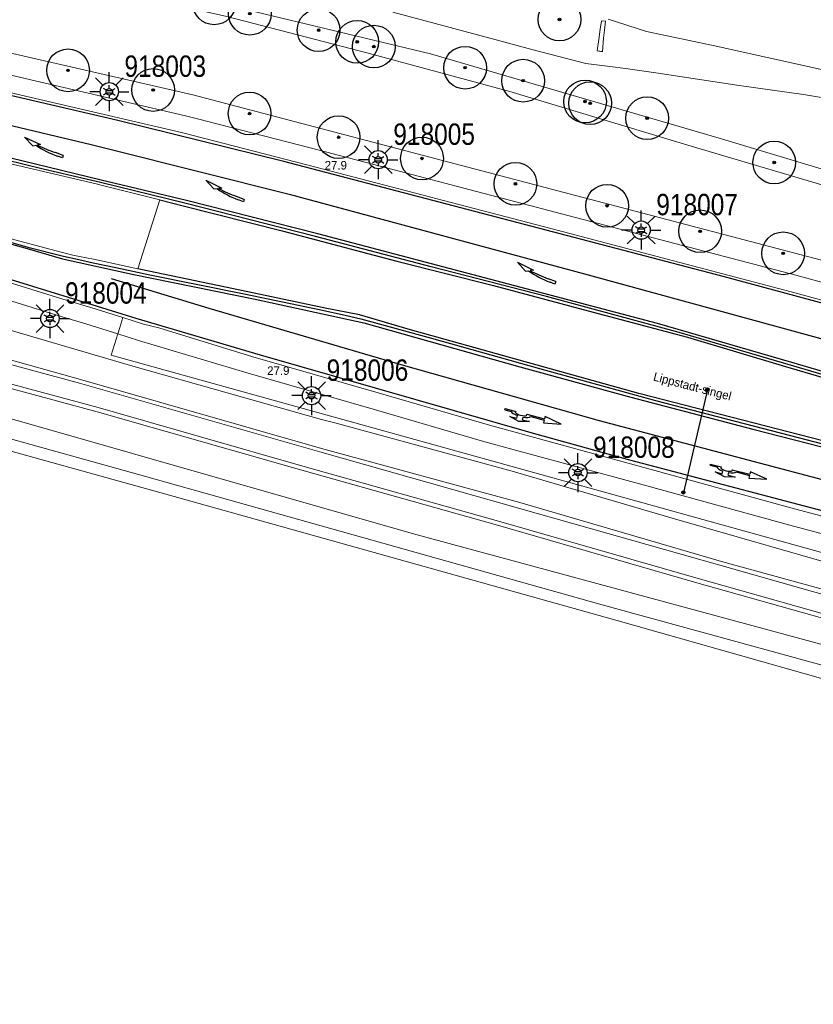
# Model space of a CAD drawing. Header units: metres. Extents: x 169249 to 194689, y 406250 to 412203.
# Tile 9 of 26: x 172546 to 172639, y 406456 to 406571. Entities that reach past the tile are written whole.
import ezdxf
from ezdxf.enums import TextEntityAlignment as Align

# ---------------------------------------------------------------- set-up
doc = ezdxf.new("R2010")
doc.units = ezdxf.units.M
doc.layers.get('0').update_dxf_attribs({"lineweight": 25})
for name, color, linetype, lineweight in [('B-WE-GR-BOOM-S', 90, 'Continuous', 25), ('B-WE-GW-WATERGANG_INSTEEK-G', 160, 'Continuous', 18), ('B-WE-GW-WATERGANG_SLOOT_BODEM-G', 160, 'Continuous', 18), ('B-WE-GW-WATERGANG_WATERLIJN-G', 160, 'Continuous', 18), ('B-WE-KL-ET_LS_OV_LICHTMAST-S', 190, 'Continuous', 25), ('B-WE-KW-KUNSTWERK_GELUIDSWERING_SCHERM-G', 170, 'Continuous', 18), ('B-WE-OG-TOPOGRAFIE_WATER-GV', 160, 'Continuous', 18), ('B-WE-OG-TOPOGRAFIE_WEG_BERM-GV', 62, 'Continuous', 18), ('B-WE-OG-TOPOGRAFIE_WEG_VERHARD-G', 252, 'Continuous', 18), ('B-WE-VW-MARKERING_PIJL-S', 7, 'Continuous', 25)]:
    doc.layers.add(name, color=color, linetype=linetype, lineweight=lineweight)
for name, color, linetype in [('B-WE-IE-MEUBILAIR_WEGMEUBILAIR-S', 7, 'Continuous'), ('B-WE-OG-TOPOGRAFIE_WEG_VERKEERSEILAND-GV', 7, 'Continuous'), ('B-WE-VW-BEWEGWIJZERING_DRAAGCONSTRUCTIE_PORTAAL_POER-G', 7, 'Continuous'), ('B-WE-VW-MARKERING-G', 7, 'Continuous'), ('Label_Openbareruimte', 7, 'Continuous'), ('Label_Puntobject', 7, 'Continuous')]:
    doc.layers.add(name, color=color, linetype=linetype)
doc.styles.add('ARIAL', font='ARIALN.TTF', dxfattribs={"height": 1})
doc.styles.add('NLCS-ISO', font='txt')

# ---------------------------------------------------------------- blocks, each defined once
blk = doc.blocks.new('LM')
for p, q in [((-1.23, 0.3), (-2.09, 1.16)), ((-0.47, 0.61), (-0.47, 1.83)), ((0.29, 0.3), (1.15, 1.16)), ((-1.54, -0.46), (-2.76, -0.46)), ((0.6, -0.46), (1.82, -0.46)), ((-1.23, -1.22), (-2.09, -2.08)), ((-0.47, -1.53), (-0.47, -2.75)), ((0.29, -1.21), (1.15, -2.08))]:
    blk.add_line(p, q)
blk.add_circle((-0.47, -0.46), 1.07)
at = {"color": 7, "style": 'ARIAL'}
blk.add_attdef('MASTNR.', (1.3, 1.28), '', height=2.5, dxfattribs=at)
blk = doc.blocks.new('SGR-BOOM_01')
at = {"ltscale": 0.1}
h = blk.add_hatch(color=256, dxfattribs=at)
edge = h.paths.add_edge_path()
edge.add_arc((0, 0), 0.15, 0, 360)
for radius in [2.5, 0.045]:
    blk.add_circle((0, 0), radius)
blk.add_circle((0, 0), 0.15, dxfattribs=at)
blk = doc.blocks.new('B-SVW-MARKERING_PIJL_VERDRIJF_RE_5.0')
for p, q in [((0, 0.15), (0.6, 0.15)), ((0, -0.15), (0, 0.15)), ((0, -0.15), (0.96, -0.15)), ((2.92, -0.46), (3.27, -0.28)), ((5, -0.66), (2.92, -0.46)), ((3.75, -0.04), (3.43, -0.2)), ((5, -0.66), (3.75, -0.04))]:
    blk.add_line(p, q)
for centre, radius, start, end in [((0.61, -11.39), 11.54, 75.8527, 90.0468), ((0.99, -20.17), 20.02, 83.4664, 90.0916)]:
    blk.add_arc(centre, radius, start, end)
blk = doc.blocks.new('B-SVW-MARKERING_PIJL_ROTONDE_RD_RA_6.80')
for p, q in [((0, 0.07), (1.29, 0.07)), ((0, -0.07), (0, 0.07)), ((2.61, 0.07), (4.75, 0.07)), ((4.75, 0.37), (4.75, 0.07)), ((6.8, 0), (4.75, 0.37)), ((0, -0.07), (0.77, -0.07)), ((1.95, -0.98), (0.75, -0.68)), ((0.75, -0.68), (1.6, -0.68)), ((1.6, -0.68), (1.6, -0.36)), ((3.15, -0.68), (1.95, -0.98)), ((2.3, -0.68), (2.3, -0.36)), ((2.3, -0.68), (3.15, -0.68)), ((3.13, -0.07), (4.75, -0.07)), ((4.75, -0.38), (6.8, 0)), ((4.75, -0.07), (4.75, -0.38))]:
    blk.add_line(p, q)
for major_axis, ratio, start_param, end_param in [((-0.7, 0), 0.321429, 5.943348, 9.764615), ((-1.2, 0), 0.3125, 6.484543, 7.558013), ((-1.2, 0), 0.3125, 8.14995, 9.22342)]:
    blk.add_ellipse((1.95, 0), major_axis=major_axis, ratio=ratio, start_param=start_param, end_param=end_param)
blk = doc.blocks.new('SIE-WEG_PAAL_ALGEMEEN_TYPE_01-SO')
h = blk.add_hatch(color=256)
edge = h.paths.add_edge_path()
edge.add_arc((0, 0), 0.188, 0, 360)
at = {"ltscale": 0.5}
blk.add_circle((0, 0), 0.188, dxfattribs=at)
blk = doc.blocks.new('B-SIE-WEG_LICHTMAST-SO')
at = {"ltscale": 0.1}
for p, q in [((-0.33, 0.19), (-0.67, 0.39)), ((0, 0.39), (0, 0.77)), ((0.33, 0.19), (0.67, 0.39)), ((-0.33, -0.19), (-0.67, -0.39)), ((0, -0.39), (0, -0.77)), ((0.33, -0.19), (0.67, -0.39))]:
    blk.add_line(p, q, dxfattribs=at)
at = {"flags": 128}
for points in [[(-0.35, 0.15), (0.35, 0.15)], [(-0.35, -0.15), (0.35, -0.15)]]:
    blk.add_lwpolyline(points, dxfattribs=at)
at = {"ltscale": 0.1}
blk.add_circle((0, 0), 0.386, dxfattribs=at)
at = {"style": 'NLCS-ISO'}
blk.add_attdef('TYPE', text='', height=0.549, dxfattribs=at).set_placement((0, 0.77), align=Align.BOTTOM_CENTER)

msp = doc.modelspace()

# ---------------------------------------------------------------- linework, layer by layer
at = {"layer": 'B-WE-GW-WATERGANG_INSTEEK-G'}
msp.add_polyline3d([(172614.59, 406570.82, 16.95), (172619.09, 406569.39, 16.77), (172626.86, 406567.72, 16.59), (172640.6, 406564.7, 16.43), (172650.96, 406561.8, 16.3), (172663.65, 406558.66, 16.18), (172663.68, 406558.65, 16.18), (172663.77, 406558.64, 16.18), (172676.34, 406556.95, 16.11), (172681.82, 406557.59, 16.06), (172684.15, 406558.38, 16.05), (172686.25, 406559.69, 16.05), (172688.63, 406561.69, 16.01), (172689.85, 406562.72, 15.99), (172691.83, 406565.95, 15.99), (172694.16, 406571.63, 15.94)], dxfattribs=at)
at = {"layer": 'B-WE-GW-WATERGANG_SLOOT_BODEM-G'}
msp.add_polyline3d([(172556.88, 406575.65, 15.72), (172593.8, 406566.76, 15.65), (172627.59, 406556.89, 15.72), (172661.82, 406546.58, 15.83), (172675.27, 406544.7, 15.71), (172681.96, 406543.66, 15.74), (172687.04, 406543.76, 15.71), (172691.54, 406545.06, 15.76), (172695.88, 406547.12, 15.67), (172698.08, 406550.14, 15.76), (172698.8, 406555.61, 15.63), (172699.1, 406559.31, 15.65), (172701.16, 406583.94, 15.8)], dxfattribs=at)
at = {"layer": 'B-WE-GW-WATERGANG_WATERLIJN-G'}
msp.add_polyline3d([(172695.57, 406572.72, 15.8), (172695.2, 406570.69, 15.8), (172694.89, 406568.94, 15.8), (172694.12, 406567.16, 15.8), (172693.14, 406565.36, 15.8), (172691.96, 406563.46, 15.8), (172690.38, 406561.59, 15.8), (172688.04, 406559.83, 15.8), (172686.5, 406558.74, 15.8), (172682.65, 406556.84, 15.8), (172677.3, 406555.38, 15.97), (172671.49, 406555.76, 15.97), (172665.36, 406556.68, 15.97), (172658.63, 406558.04, 15.97), (172650.45, 406559.85, 15.97), (172637.46, 406562, 15.97), (172629.91, 406563.07, 15.97), (172620.15, 406564.54, 15.97), (172616.62, 406565.03, 15.97), (172614.8, 406565.27, 15.91), (172611.98, 406565.63, 15.8), (172605.66, 406567.29, 15.8), (172601.48, 406568.39, 15.8), (172589.4, 406571.65, 15.8)], dxfattribs=at)
at = {"layer": 'B-WE-KW-KUNSTWERK_GELUIDSWERING_SCHERM-G'}
for points in [[(172680.48, 406426.45, 17.08), (172677.81, 406457.99, 17.05), (172677.73, 406458.98, 17.05), (172677.66, 406460.36, 17.02), (172676.52, 406462.07, 17.02), (172654.92, 406492.99, 17.02), (172654.02, 406493.73, 17.02), (172652.87, 406494.02, 17.02), (172591.79, 406510.58, 16.96), (172525.98, 406529.39, 16.96), (172512.92, 406532.74, 16.97)], [(172457.42, 406493.57, 21), (172476.23, 406506.31, 21.88), (172484.02, 406511.59, 22.25), (172493.69, 406518.53, 22.92), (172500.45, 406523.39, 23.39), (172512.25, 406530.69, 23.02), (172560.31, 406517.33, 23.14), (172613.88, 406502.26, 23.17), (172653.15, 406491.5, 23.12), (172675.97, 406457.66, 22.63), (172676.12, 406456.02, 22.56), (172678.27, 406433.15, 21.58), (172680.84, 406405.68, 20.39)], [(172455.94, 406493.74, 17.13), (172457.23, 406491.85, 17.09), (172458.02, 406491.7, 17.02), (172458.52, 406491.6, 16.97), (172472.72, 406501.49, 16.81), (172512.3, 406528.41, 17.06), (172513.31, 406528.74, 17.02), (172514.78, 406528.54, 17.02), (172518.69, 406527.45, 17.01), (172531.53, 406523.89, 16.95), (172534.44, 406523.08, 16.94), (172536.11, 406522.62, 16.93), (172562.8, 406515.21, 16.81), (172615.5, 406500.48, 17.02), (172651.96, 406490.14, 16.98), (172652.94, 406489.76, 16.98), (172668.57, 406466.15, 16.9), (172674.01, 406457.94, 16.88), (172674.48, 406453.82, 16.86)]]:
    msp.add_polyline3d(points, dxfattribs=at)
at = {"layer": 'B-WE-OG-TOPOGRAFIE_WATER-GV'}
for points in [[(172528.58, 406579.89, 16.85), (172548.22, 406576.06, 16.87), (172569.94, 406571.12, 16.92), (172586.51, 406566.83, 16.96), (172603.09, 406562.35, 16.95), (172624.3, 406555.95, 16.96), (172642.74, 406550.49, 17.05), (172660.52, 406545.52, 17.02), (172672.08, 406542.67, 17.17), (172677.36, 406540.78, 17.15), (172681.26, 406539.72, 17.19), (172684.22, 406539.44, 17.2), (172688.24, 406539.71, 17.2), (172690.74, 406540.55, 17.23), (172694.37, 406542.06, 17.24), (172697.1, 406543.34, 17.13), (172699.93, 406545.44, 17.13), (172702.37, 406551.39, 17.19), (172703.29, 406560.2, 17.21)], [(172654.03, 406503.1, 17.28), (172649.56, 406504.56, 17.34), (172644.09, 406506.08, 17.35), (172622.36, 406512.34, 17.48), (172603.37, 406517.9, 17.52), (172582.77, 406523.54, 17.4), (172581.02, 406523.96, 17.41), (172558.95, 406530.2, 17.36), (172536.18, 406536.89, 17.4), (172533.78, 406537.26, 17.34)], [(172533.21, 406534.22, 15.37), (172535.4, 406533.5, 15.42), (172552.82, 406528.66, 15.35), (172581.03, 406520.57, 15.34), (172604.23, 406514.23, 15.46), (172627.85, 406507.34, 15.37), (172653.28, 406500.35, 15.46)], [(172653.04, 406499.67, 15.47), (172627.65, 406506.9, 15.36), (172604.11, 406513.58, 15.45), (172580.83, 406520.18, 15.35), (172552.71, 406528.22, 15.33), (172535.22, 406532.92, 15.34), (172532.92, 406533.37, 15.42)], [(172532.41, 406531.43, 17), (172554.89, 406525.35, 16.55), (172578.86, 406518.51, 16.7), (172601.77, 406512.06, 16.76), (172624.84, 406505.41, 16.68), (172645, 406499.73, 16.78), (172652.62, 406497.64, 16.84)]]:
    msp.add_polyline3d(points, dxfattribs=at)
at = {"layer": 'B-WE-OG-TOPOGRAFIE_WEG_BERM-GV'}
for p, q in [((172562.12, 406549.66, 17.64), (172555.08, 406551.43, 17.67)), ((172559.55, 406541.59, 17.68), (172562.12, 406549.66, 17.64))]:
    msp.add_line(p, q, dxfattribs=at)
for points in [[(172455.27, 406585.46, 17.38), (172508.57, 406575.14, 17.39), (172565.99, 406561.95, 17.44), (172671.75, 406534.13, 17.55), (172683.95, 406530.84, 17.62), (172686.86, 406530.44, 17.66), (172688.31, 406530.5, 17.7), (172689.4, 406530.62, 17.7), (172690.68, 406530.84, 17.7), (172693.29, 406531.64, 17.73), (172695.01, 406532.39, 17.74), (172699.06, 406534.96, 17.73), (172701.11, 406536.62, 17.72), (172702.48, 406538.55, 17.67), (172703.05, 406539.58, 17.66), (172703.57, 406540.74, 17.64), (172704.21, 406542.94, 17.59), (172704.43, 406544.28, 17.54), (172704.94, 406560.17, 17.27)], [(172457.15, 406582.47, 17.29), (172459.05, 406582.15, 17.29), (172468.05, 406580.38, 17.32), (172480.53, 406577.96, 17.32), (172484.89, 406577.13, 17.32), (172489.54, 406576.25, 17.32), (172497.57, 406574.68, 17.32), (172507.36, 406572.63, 17.33), (172528.65, 406568.04, 17.36), (172546.34, 406563.87, 17.37), (172557.73, 406561.21, 17.37), (172565.11, 406559.49, 17.37), (172566.51, 406559.16, 17.37), (172580.9, 406555.45, 17.37), (172608.38, 406548.24, 17.39), (172636.54, 406540.85, 17.42), (172646.68, 406538.07, 17.42), (172655.19, 406535.8, 17.4), (172663.41, 406533.52, 17.43), (172671.01, 406531.46, 17.51), (172670.49, 406529.53, 17.51)], [(172458.69, 406580.18, 17.29), (172467.67, 406578.41, 17.32), (172480.15, 406575.99, 17.32), (172484.52, 406575.16, 17.32), (172489.16, 406574.29, 17.32), (172497.17, 406572.72, 17.32), (172506.95, 406570.68, 17.33), (172528.21, 406566.09, 17.36), (172545.88, 406561.92, 17.37), (172557.28, 406559.26, 17.37), (172564.65, 406557.54, 17.37), (172566.03, 406557.22, 17.37), (172580.39, 406553.51, 17.37), (172607.87, 406546.3, 17.39), (172636.02, 406538.92, 17.42), (172646.16, 406536.14, 17.42), (172654.66, 406533.88, 17.4), (172661.34, 406532.05, 17.58), (172662.88, 406531.59, 17.43), (172670.49, 406529.53, 17.51)], [(172557.78, 406535.89, 17.45), (172554.04, 406537.05, 17.46), (172551.28, 406537.89, 17.46), (172542.95, 406540.46, 17.47), (172527.58, 406544.97, 17.46), (172510.85, 406549.85, 17.44), (172494.87, 406554.44, 17.38), (172481.1, 406558.39, 17.34), (172479.18, 406558.94, 17.33), (172464.41, 406563.23, 17.27), (172446.68, 406568.21, 17.25), (172429.6, 406572.95, 17.26), (172427.19, 406573.58, 17.26), (172424.17, 406574.38, 17.26), (172423.08, 406574.67, 17.26), (172413.49, 406577.21, 17.27)], [(172555.08, 406551.43, 17.67), (172554.67, 406551.54, 17.67), (172541.79, 406554.55, 17.66), (172534.68, 406556.19, 17.68), (172526.24, 406558.06, 17.65), (172517.22, 406559.99, 17.66), (172505.83, 406562.42, 17.62), (172496.04, 406564.39, 17.65), (172489.05, 406565.91, 17.65), (172485.56, 406566.73, 17.61), (172482.95, 406567.45, 17.61), (172477.31, 406568.99, 17.59), (172466.89, 406572.1, 17.55), (172455.68, 406575.39, 17.52), (172454.23, 406575.73, 17.44), (172453.98, 406576.24, 17.35)], [(172426.68, 406571.65, 17.26), (172429.08, 406571.01, 17.26), (172446.14, 406566.28, 17.25), (172463.86, 406561.31, 17.27), (172478.62, 406557.02, 17.33), (172480.55, 406556.47, 17.34), (172494.32, 406552.52, 17.38), (172510.29, 406547.93, 17.44), (172527.02, 406543.05, 17.46), (172542.37, 406538.55, 17.47), (172550.7, 406535.98, 17.46), (172553.45, 406535.14, 17.46), (172557.18, 406533.98, 17.45)], [(172457.04, 406570.38, 17.49), (172460.36, 406569.4, 17.51), (172471.64, 406566.2, 17.52), (172482.08, 406563.2, 17.52), (172484.42, 406562.53, 17.52), (172496.55, 406559.08, 17.59), (172508.23, 406555.69, 17.61), (172520.97, 406552, 17.63), (172534.5, 406548.02, 17.67), (172543.55, 406545.41, 17.66), (172549.82, 406543.73, 17.66), (172551.94, 406543.21, 17.64), (172552.73, 406543.05, 17.65), (172554.36, 406542.72, 17.67), (172557.04, 406542.13, 17.68), (172559.55, 406541.59, 17.68)], [(172557.18, 406533.98, 17.45), (172557.42, 406534.74, 17.4), (172557.78, 406535.89, 17.45)], [(172664.34, 406506.41, 17.58), (172664.23, 406506.43, 17.62), (172651.1, 406509.59, 17.53), (172636.38, 406513.52, 17.51), (172619.64, 406518.11, 17.47), (172600.69, 406523.28, 17.46), (172587.65, 406527.08, 17.44), (172573, 406531.3, 17.45), (172561.99, 406534.67, 17.54), (172560.21, 406535.13, 17.45), (172557.78, 406535.89, 17.45)], [(172513.93, 406534.5, 16.87), (172525.56, 406531.9, 16.85), (172533.55, 406530.61, 16.84), (172554.76, 406524.87, 16.55), (172578.72, 406518.03, 16.7), (172601.64, 406511.58, 16.76), (172624.7, 406504.93, 16.68), (172647.17, 406498.61, 16.6), (172656.89, 406495.87, 16.81), (172677.23, 406465.36, 16.75), (172678.61, 406463.32, 16.79), (172679.17, 406463.41, 16.8)], [(172703, 406466.61, 17.41), (172702.33, 406469.69, 17.66), (172701.28, 406472.32, 17.71), (172699.62, 406475.03, 17.74), (172698.7, 406476.11, 17.76), (172697.63, 406477.09, 17.77), (172695.31, 406479.26, 17.77), (172692.26, 406482.54, 17.79), (172690.52, 406484.82, 17.79), (172689.7, 406486.24, 17.79), (172687.93, 406489.49, 17.79), (172687.07, 406491.37, 17.78), (172685.72, 406493.43, 17.77), (172684.66, 406494.58, 17.72), (172683.52, 406495.57, 17.69), (172682.45, 406496.25, 17.67), (172681.25, 406496.81, 17.67), (172679.65, 406497.37, 17.61), (172663.32, 406501.78, 17.59), (172556.4, 406531.5, 17.49), (172557.18, 406533.98, 17.45)], [(172664.27, 406506.13, 17.62), (172663.88, 406504.46, 17.58), (172663.8, 406504.48, 17.62), (172650.61, 406507.66, 17.53), (172635.86, 406511.59, 17.51), (172619.12, 406516.18, 17.47), (172600.15, 406521.35, 17.46), (172587.09, 406525.15, 17.44), (172572.44, 406529.38, 17.45), (172559.63, 406533.22, 17.45), (172557.19, 406533.97, 17.45), (172557.18, 406533.98, 17.45)]]:
    msp.add_polyline3d(points, dxfattribs=at)
at = {"layer": 'B-WE-OG-TOPOGRAFIE_WEG_VERHARD-G'}
msp.add_line((172613.93, 406567.01, 16.19), (172613.3, 406567.11, 16.26), dxfattribs=at)
msp.add_polyline3d([(172613.3, 406567.11, 16.26), (172613.49, 406568.46, 16.56), (172613.65, 406569.64, 16.8), (172613.79, 406570.63, 16.99), (172614.29, 406570.58, 16.99), (172614.15, 406569.54, 16.87), (172614.03, 406568.61, 16.77), (172613.93, 406567.04, 16.13), (172613.3, 406567.11, 16.26)], dxfattribs=at)
at = {"layer": 'B-WE-OG-TOPOGRAFIE_WEG_VERKEERSEILAND-GV'}
for points in [[(172641.89, 406528.58, 17.61), (172622.89, 406534.16, 17.57), (172607.38, 406538.35, 17.54), (172593.87, 406541.84, 17.51), (172580.32, 406545.38, 17.49), (172565.03, 406549.27, 17.46), (172555.16, 406551.72, 17.48), (172548.45, 406553.26, 17.48), (172541.75, 406554.91, 17.48)], [(172562.12, 406549.66, 17.64), (172564.83, 406548.98, 17.64), (172576.45, 406546.03, 17.65), (172589.87, 406542.49, 17.67), (172601.18, 406539.65, 17.66), (172612.84, 406536.52, 17.69), (172623.89, 406533.6, 17.68), (172635.35, 406530.18, 17.72), (172648.1, 406526.43, 17.75), (172661.36, 406522.44, 17.79), (172668.11, 406520.48, 17.8)], [(172539.82, 406546.07, 17.56), (172546.67, 406544.15, 17.55), (172550.82, 406543.09, 17.56), (172552.63, 406542.69, 17.56), (172554.32, 406542.31, 17.56), (172556.98, 406541.74, 17.59), (172560.95, 406540.89, 17.6), (172572, 406538.67, 17.62), (172580.97, 406536.8, 17.63), (172583.79, 406536.17, 17.63), (172585.63, 406535.74, 17.64), (172593.9, 406533.46, 17.64), (172606.56, 406529.93, 17.65), (172620.12, 406526.17, 17.64), (172644.05, 406519.98, 17.64)], [(172666.45, 406514.55, 17.81), (172651.87, 406518.28, 17.8), (172639.73, 406521.47, 17.8), (172618.17, 406527.02, 17.74), (172603.21, 406531.17, 17.76), (172591.18, 406534.53, 17.77), (172585.48, 406536.22, 17.76), (172581.48, 406537, 17.73), (172572.41, 406538.9, 17.7), (172559.89, 406541.52, 17.68), (172559.55, 406541.59, 17.68)]]:
    msp.add_polyline3d(points, dxfattribs=at)
at = {"layer": 'B-WE-VW-BEWEGWIJZERING_DRAAGCONSTRUCTIE_PORTAAL_POER-G', "linetype": 'Continuous'}
msp.add_line((172626.2, 406527.48, 23.6), (172623.39, 406515.42, 23.59), dxfattribs=at)
at = {"layer": 'B-WE-VW-MARKERING-G', "linetype": 'Continuous'}
for points in [[(172670.46, 406529.3, 17.55), (172658.73, 406532.44, 17.46), (172628.03, 406540.69, 17.49), (172576.64, 406554.16, 17.45), (172557.19, 406558.95, 17.42), (172524.98, 406566.44, 17.4), (172507.56, 406570.24, 17.39), (172498.88, 406572.02, 17.39), (172484.41, 406574.84, 17.39), (172452.54, 406580.86, 17.31), (172437.75, 406583.21, 17.27)], [(172441.16, 406570.19, 17.33), (172481.2, 406558.86, 17.39), (172511.32, 406550.25, 17.48), (172539.32, 406542, 17.52), (172551.39, 406538.28, 17.5), (172559.3, 406535.84, 17.49), (172573.86, 406531.53, 17.48), (172605.54, 406522.42, 17.5), (172617.1, 406519.23, 17.51), (172640.48, 406513.08, 17.57), (172664.3, 406506.69, 17.59), (172664.59, 406506.61, 17.59)], [(172530.77, 406561.69, 17.45), (172554.07, 406556.15, 17.48), (172556.25, 406555.6, 17.49), (172577.25, 406550.33, 17.5), (172611.83, 406541.01, 17.54), (172646.48, 406531.53, 17.56), (172669.21, 406525.31, 17.64), (172669.27, 406525.29, 17.64)], [(172556.41, 406540.46, 17.57), (172567.85, 406537.01, 17.58), (172590.58, 406530.32, 17.59), (172613.53, 406523.86, 17.62), (172644.35, 406515.68, 17.65), (172664.4, 406510.26, 17.67)]]:
    msp.add_polyline3d(points, dxfattribs=at)
at = {"layer": 'B-WE-VW-MARKERING-G'}
for points in [[(172668.1, 406521.23, 17.68), (172636.09, 406530.64, 17.62), (172620.35, 406535.18, 17.6), (172580.61, 406545.7, 17.55), (172565.25, 406549.6, 17.5), (172555.24, 406551.99, 17.52), (172543.03, 406554.95, 17.53)], [(172539.7, 406545.88, 17.56), (172546.6, 406543.98, 17.55), (172550.73, 406542.77, 17.57), (172558.87, 406540.97, 17.6), (172573.27, 406538.06, 17.62), (172585.98, 406535.29, 17.65), (172604.23, 406530.12, 17.68), (172617.23, 406526.57, 17.66), (172631.52, 406522.82, 17.7), (172665.35, 406514.17, 17.7)]]:
    msp.add_polyline3d(points, dxfattribs=at)

# ---------------------------------------------------------------- block references
for p, values in [((172556.67, 406562.79, 17.33), {'MASTNR.': '918003'}), ((172588.14, 406554.83, 17.32), {'MASTNR.': '918005'}), ((172618.92, 406546.59, 17.34), {'MASTNR.': '918007'}), ((172549.72, 406536.24, 17.39), {'MASTNR.': '918004'}), ((172580.34, 406527.21, 17.43), {'MASTNR.': '918006'}), ((172611.52, 406518.19, 17.44), {'MASTNR.': '918008'})]:
    msp.add_blockref('LM', p).add_auto_attribs(values)
at = {"layer": 'B-WE-GR-BOOM-S', "color": 7}
for p in [(172568.48, 406572.67, 16.15), (172572.65, 406571.46, 16.25), (172608.89, 406570.78, 16.82), (172580.7, 406569.54, 16.29), (172585.22, 406568.16, 16.49), (172587.16, 406567.61, 16.71), (172551.37, 406564.83, 17.27), (172597.84, 406565.14, 16.48), (172561.33, 406562.53, 17.28), (172604.63, 406563.62, 16.14), (172611.88, 406561.18, 15.95), (172612.48, 406560.98, 15.78), (172572.62, 406559.77, 17.28), (172619.16, 406559.23, 15.8), (172583.04, 406557, 17.29), (172592.8, 406554.52, 17.3), (172634.03, 406554.05, 16.17), (172603.73, 406551.54, 17.31), (172614.46, 406548.98, 17.32), (172625.35, 406545.99, 17.37), (172635.07, 406543.41, 17.38)]:
    msp.add_blockref('SGR-BOOM_01', p, dxfattribs=at)
at = {"layer": 'B-WE-IE-MEUBILAIR_WEGMEUBILAIR-S', "color": 7}
for p in [(172626.2, 406527.48, 17.8), (172623.39, 406515.42, 17.52)]:
    msp.add_blockref('SIE-WEG_PAAL_ALGEMEEN_TYPE_01-SO', p, dxfattribs=at)
at = {"layer": 'B-WE-KL-ET_LS_OV_LICHTMAST-S', "color": 7}
for p in [(172556.2, 406562.33, 17.33), (172587.67, 406554.37, 17.32), (172618.45, 406546.13, 17.34), (172549.25, 406535.78, 17.39), (172579.86, 406526.75, 17.43), (172611.05, 406517.74, 17.44)]:
    msp.add_blockref('B-SIE-WEG_LICHTMAST-SO', p, dxfattribs=at)
at = {"layer": 'B-WE-VW-MARKERING_PIJL-S', "color": 7}
for name, p, rotation in [('B-SVW-MARKERING_PIJL_VERDRIJF_RE_5.0', (172550.77, 406554.74, 17.49), 160.85862621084), ('B-SVW-MARKERING_PIJL_VERDRIJF_RE_5.0', (172571.95, 406549.59, 17.5), 159.4439547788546), ('B-SVW-MARKERING_PIJL_VERDRIJF_RE_5.0', (172608.4, 406539.96, 17.57), 159.0282894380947), ('B-SVW-MARKERING_PIJL_ROTONDE_RD_RA_6.80', (172602.51, 406525.17, 17.56), 345.1718914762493), ('B-SVW-MARKERING_PIJL_ROTONDE_RD_RA_6.80', (172626.56, 406518.67, 17.59), 345.4080437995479)]:
    msp.add_blockref(name, p, dxfattribs=dict(at, rotation=rotation))

# ---------------------------------------------------------------- texts
at = {"layer": 'Label_Openbareruimte', "color": 252, "lineweight": 18}
msp.add_text('Lippstadt-singel', height=1, rotation=-14.592, dxfattribs=at).set_placement((172624.42, 406527.72), align=Align.MIDDLE)
at = {"layer": 'Label_Puntobject', "lineweight": 18}
for p in [(172582.71, 406553.72, 17.41), (172575.98, 406529.68, 17.46)]:
    msp.add_text('27.9', height=1, dxfattribs=at).set_placement(p, align=Align.MIDDLE)

doc.saveas('drawing.dxf')
